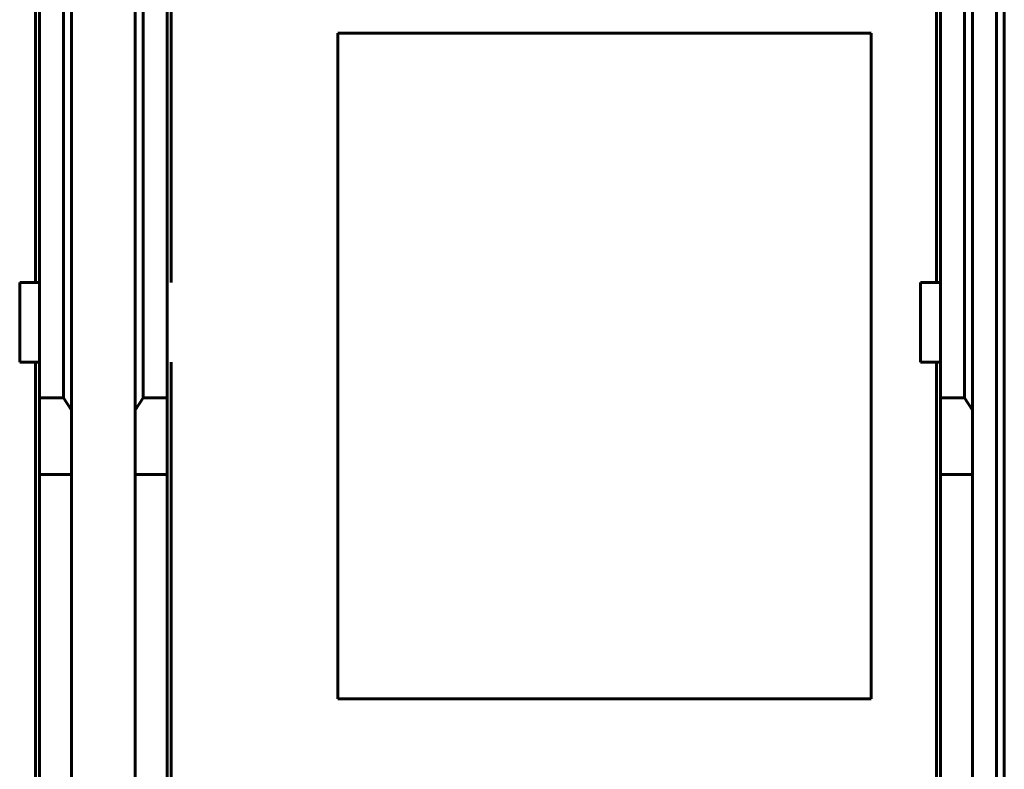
# Model space of a CAD drawing. Header units: millimetres. Extents: x -13 to 39, y -19 to 89.
# Tile 11 of 16: x 14 to 39, y 37 to 56. Entities that reach past the tile are written whole.
import ezdxf

# ---------------------------------------------------------------- set-up
doc = ezdxf.new("R2010")
doc.units = ezdxf.units.MM
doc.linetypes.add('K5LT32785', pattern=[0])

msp = doc.modelspace()

# ---------------------------------------------------------------- linework, layer by layer
at = {"color": 150, "linetype": 'K5LT32785', "lineweight": 60, "true_color": 0x0080ff}
for p, q in [((37.239, 49.238), (37.239, 71.638)), ((14.639, 49.238), (14.639, 67.263)), ((18.039, 49.238), (18.039, 67.263)), ((14.739, 49.238), (14.739, 66.558)), ((15.339, 66.558), (15.339, 46.338)), ((17.339, 46.338), (17.339, 66.558)), ((17.939, 66.558), (17.939, 49.238)), ((37.339, 49.238), (37.339, 66.558)), ((37.939, 66.558), (37.939, 46.338)), ((15.539, 66.302), (15.539, 46.03)), ((17.139, 46.03), (17.139, 66.302)), ((38.139, 46.03), (38.139, 66.302)), ((38.739, 61.118), (38.739, 8.557)), ((38.939, 61.118), (38.939, 8.557)), ((22.217, 55.493), (35.6, 55.493)), ((22.217, 38.783), (22.217, 55.493)), ((35.6, 55.493), (35.6, 38.783)), ((14.739, 49.238), (14.239, 49.238)), ((14.239, 47.238), (14.239, 49.238)), ((14.739, 49.238), (14.739, 47.238)), ((17.939, 49.238), (17.939, 47.238)), ((36.839, 47.238), (36.839, 49.238)), ((37.339, 49.238), (36.839, 49.238)), ((37.339, 47.238), (37.339, 49.238)), ((14.739, 47.238), (14.239, 47.238)), ((14.639, 22.438), (14.639, 47.238)), ((14.739, 46.338), (14.739, 47.238)), ((17.939, 47.238), (17.939, 46.338)), ((18.039, 22.438), (18.039, 47.238)), ((36.839, 47.238), (37.339, 47.238)), ((37.239, 22.438), (37.239, 47.238)), ((37.339, 46.338), (37.339, 47.238)), ((15.339, 46.338), (14.739, 46.338)), ((14.739, 46.338), (14.739, 44.413)), ((15.539, 46.03), (15.339, 46.338)), ((17.139, 46.03), (17.339, 46.338)), ((17.339, 46.338), (17.939, 46.338)), ((17.939, 46.338), (17.939, 44.413)), ((37.339, 46.338), (37.339, 44.413)), ((37.939, 46.338), (37.339, 46.338)), ((38.139, 46.03), (37.939, 46.338)), ((15.539, 44.413), (15.539, 46.03)), ((17.139, 44.413), (17.139, 46.03)), ((38.139, 44.413), (38.139, 46.03)), ((14.739, 44.413), (15.539, 44.413)), ((14.739, 44.413), (14.739, 25.262)), ((15.539, 25.262), (15.539, 44.413)), ((17.139, 25.262), (17.139, 44.413)), ((17.939, 44.413), (17.139, 44.413)), ((17.939, 44.413), (17.939, 25.262)), ((37.339, 44.413), (37.339, 25.262)), ((38.139, 44.413), (37.339, 44.413)), ((38.139, 25.262), (38.139, 44.413)), ((35.6, 38.783), (22.217, 38.783))]:
    msp.add_line(p, q, dxfattribs=at)

doc.saveas('drawing.dxf')
